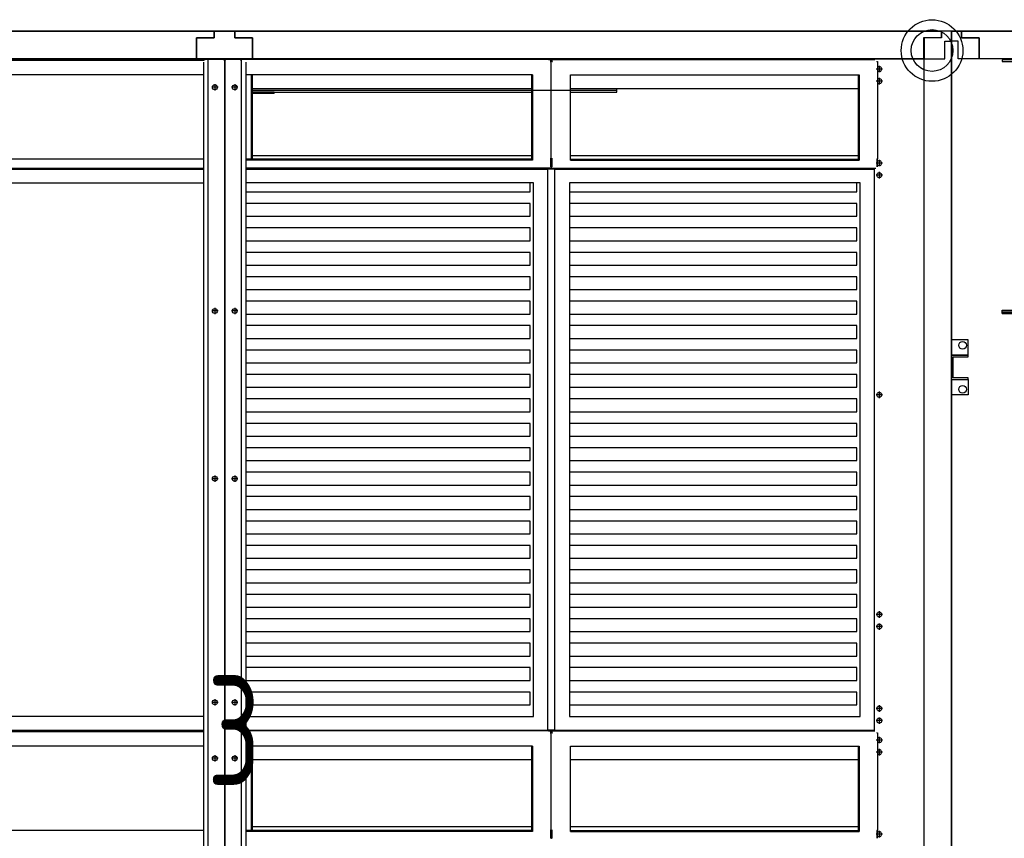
# Model space of a CAD drawing. Header units: millimetres. Extents: x -746391 to 410178, y -169697 to 100555.
# Tile 15 of 179: x 14396 to 16187, y -51320 to -49832. Entities that reach past the tile are written whole.
import ezdxf
from ezdxf.enums import TextEntityAlignment as Align

# ---------------------------------------------------------------- set-up
doc = ezdxf.new("R2010")
doc.units = ezdxf.units.MM
doc.layers.add('1', color=7, linetype='Continuous')
doc.styles.get("Standard").update_dxf_attribs({"font": 'isocpeur.ttf', "width": 0.75})

# ---------------------------------------------------------------- blocks, each defined once
blk = doc.blocks.new('NWK17B0226701181756KAMM58')
at = {"layer": '1'}
for p, q in [((9221.01, 6787.39), (7797.01, 6787.39)), ((7797.01, 6787.39), (7797.01, 4550.39)), ((9221.01, 4550.39), (9221.01, 6787.39)), ((7797.01, 4550.39), (9221.01, 4550.39))]:
    blk.add_line(p, q, dxfattribs=at)
blk = doc.blocks.new('NWK17B0226701181756EINB100')
at = {"layer": '1'}
for p, q in [((8571.01, 4600.39), (8561.01, 4562.39)), ((8584.54, 4585.18), (8565.04, 4551.06)), ((9161.03, 4600.39), (8571.01, 4600.39)), ((9154.43, 4432.48), (8584.54, 4585.18)), ((9171.03, 4562.39), (9161.03, 4600.39)), ((8561.01, 4562.39), (8529.01, 4562.39)), ((8529.01, 4562.39), (8529.01, 4550.39)), ((8529.01, 4550.39), (9203.03, 4550.39)), ((8534.13, 4559.34), (8531.03, 4547.75)), ((8531.03, 4547.75), (9182.06, 4373.31)), ((8565.04, 4551.06), (8534.13, 4559.34)), ((9203.03, 4562.39), (9171.03, 4562.39)), ((9203.03, 4550.39), (9203.03, 4562.39)), ((9154.26, 4393.18), (9154.43, 4432.48)), ((9185.17, 4384.9), (9154.26, 4393.18)), ((9182.06, 4373.31), (9185.17, 4384.9))]:
    blk.add_line(p, q, dxfattribs=at)
blk.add_circle((8520.01, 4541.39), 5, dxfattribs=at)
blk = doc.blocks.new('NWK17B0226701181756EINB101')
at = {"layer": '1'}
for p, q in [((7846.99, 4562.39), (7846.99, 4600.39)), ((7846.99, 4600.39), (8457.01, 4600.39)), ((8457.01, 4600.39), (8457.01, 4562.39)), ((7814.99, 4550.39), (7814.99, 4562.39)), ((7814.99, 4562.39), (7846.99, 4562.39)), ((8489.01, 4550.39), (7814.99, 4550.39)), ((8457.01, 4562.39), (8489.01, 4562.39)), ((8489.01, 4562.39), (8489.01, 4550.39))]:
    blk.add_line(p, q, dxfattribs=at)
blk = doc.blocks.new('NWK17B0226701181756EINB102')
at = {"layer": '1'}
for p, q in [((8558.68, 4600.39), (8457.01, 4600.39)), ((8457.01, 4600.39), (8457.01, 4562.39)), ((8558.68, 4562.39), (8558.68, 4600.39)), ((8457.01, 4562.39), (8489.01, 4562.39)), ((8489.01, 4562.39), (8489.01, 4550.39)), ((8489.01, 4550.39), (8526.68, 4550.39)), ((8526.68, 4550.39), (8526.68, 4562.39)), ((8526.68, 4562.39), (8558.68, 4562.39))]:
    blk.add_line(p, q, dxfattribs=at)
blk = doc.blocks.new('NWK17B0226701181756EINB103')
at = {"layer": '1'}
for p, q in [((7847.01, 4600.39), (7809.01, 4600.39)), ((7809.01, 4600.39), (7809.01, 4568.39)), ((7847.01, 4562.39), (7847.01, 4600.39)), ((7809.01, 4568.39), (7797.01, 4568.39)), ((7797.01, 4568.39), (7797.01, 4550.39)), ((7797.01, 4550.39), (7815.01, 4550.39)), ((7815.01, 4550.39), (7815.01, 4562.39)), ((7815.01, 4562.39), (7847.01, 4562.39))]:
    blk.add_line(p, q, dxfattribs=at)
blk = doc.blocks.new('NWK17B0226701181756EINB104')
at = {"layer": '1'}
for p, q in [((9171.01, 4562.39), (9171.01, 4600.39)), ((9171.01, 4600.39), (9209.01, 4600.39)), ((9209.01, 4600.39), (9209.01, 4568.39)), ((9209.01, 4568.39), (9221.01, 4568.39)), ((9221.01, 4568.39), (9221.01, 4550.39)), ((9203.01, 4562.39), (9171.01, 4562.39)), ((9203.01, 4550.39), (9203.01, 4562.39)), ((9221.01, 4550.39), (9203.01, 4550.39))]:
    blk.add_line(p, q, dxfattribs=at)
blk = doc.blocks.new('NWK17B0226701181756EINB105')
at = {"layer": '1'}
for p, q in [((7815.01, 6787.39), (9200.72, 6787.39)), ((7815.01, 6775.39), (7815.01, 6787.39)), ((9200.72, 6787.39), (9200.72, 6775.39)), ((7847.01, 6775.39), (7815.01, 6775.39)), ((7847.01, 6737.39), (7847.01, 6775.39)), ((9200.72, 6775.39), (9168.72, 6775.39)), ((9168.72, 6775.39), (9168.72, 6737.39)), ((9168.72, 6737.39), (7847.01, 6737.39))]:
    blk.add_line(p, q, dxfattribs=at)
blk = doc.blocks.new('NWK17B0226701181756EINB106')
at = {"layer": '1'}
for p, q in [((7797.01, 6787.39), (7815.01, 6787.39)), ((7797.01, 6769.39), (7797.01, 6787.39)), ((7815.01, 6787.39), (7815.01, 6775.39)), ((7809.01, 6769.39), (7797.01, 6769.39)), ((7809.01, 6737.39), (7809.01, 6769.39)), ((7815.01, 6775.39), (7847.01, 6775.39)), ((7847.01, 6775.39), (7847.01, 6737.39)), ((7847.01, 6737.39), (7809.01, 6737.39))]:
    blk.add_line(p, q, dxfattribs=at)
blk = doc.blocks.new('NWK17B0226701181756EINB107')
at = {"layer": '1'}
for p, q in [((9221.01, 6787.39), (9203.01, 6787.39)), ((9203.01, 6787.39), (9203.01, 6775.39)), ((9221.01, 6769.39), (9221.01, 6787.39)), ((9203.01, 6775.39), (9171.01, 6775.39)), ((9171.01, 6775.39), (9171.01, 6737.39)), ((9209.01, 6737.39), (9209.01, 6769.39)), ((9209.01, 6769.39), (9221.01, 6769.39)), ((9171.01, 6737.39), (9209.01, 6737.39))]:
    blk.add_line(p, q, dxfattribs=at)
blk = doc.blocks.new('NWK17B0226701181756EINB108')
at = {"layer": '1'}
for p, q in [((9191.01, 5690.39), (9191.01, 5718.39)), ((9191.01, 5718.39), (9221.01, 5718.39)), ((9221.01, 5718.39), (9221.01, 5690.39)), ((9191.01, 5690.39), (9221.01, 5690.39)), ((9191.01, 5687.39), (9191.01, 5690.39)), ((9221.01, 5690.39), (9191.01, 5690.39)), ((9218.01, 5687.39), (9191.01, 5687.39)), ((9218.01, 5649.39), (9218.01, 5687.39)), ((9221.01, 5690.39), (9221.01, 5646.39)), ((9191.01, 5646.39), (9191.01, 5649.39)), ((9191.01, 5649.39), (9218.01, 5649.39)), ((9221.01, 5646.39), (9191.01, 5646.39)), ((9221.01, 5646.39), (9191.01, 5646.39)), ((9191.01, 5646.39), (9191.01, 5618.39)), ((9221.01, 5618.39), (9221.01, 5646.39)), ((9191.01, 5618.39), (9221.01, 5618.39))]:
    blk.add_line(p, q, dxfattribs=at)
for centre in [(9201.01, 5708.39), (9201.01, 5628.39)]:
    blk.add_circle(centre, 7, dxfattribs=at)
blk = doc.blocks.new('NWK17B0226701181756EINB109')
at = {"layer": '1'}
for p, q in [((7827.01, 5210.39), (7797.01, 5210.39)), ((7797.01, 5210.39), (7797.01, 5182.39)), ((7827.01, 5182.39), (7827.01, 5210.39)), ((7827.01, 5182.39), (7797.01, 5182.39)), ((7797.01, 5182.39), (7797.01, 5138.39)), ((7797.01, 5182.39), (7827.01, 5182.39)), ((7800.01, 5141.39), (7800.01, 5179.39)), ((7800.01, 5179.39), (7827.01, 5179.39)), ((7827.01, 5179.39), (7827.01, 5182.39)), ((7827.01, 5141.39), (7800.01, 5141.39)), ((7827.01, 5138.39), (7827.01, 5141.39)), ((7797.01, 5138.39), (7827.01, 5138.39)), ((7797.01, 5138.39), (7827.01, 5138.39)), ((7797.01, 5110.39), (7797.01, 5138.39)), ((7827.01, 5138.39), (7827.01, 5110.39)), ((7827.01, 5110.39), (7797.01, 5110.39))]:
    blk.add_line(p, q, dxfattribs=at)
for centre in [(7817.01, 5200.39), (7817.01, 5120.39)]:
    blk.add_circle(centre, 7, dxfattribs=at)
blk = doc.blocks.new('NWK17B0226701181756EINB110')
at = {"layer": '1'}
for p, q in [((7827.01, 6226.39), (7797.01, 6226.39)), ((7797.01, 6226.39), (7797.01, 6198.39)), ((7827.01, 6198.39), (7827.01, 6226.39)), ((7827.01, 6198.39), (7797.01, 6198.39)), ((7797.01, 6198.39), (7797.01, 6154.39)), ((7797.01, 6198.39), (7827.01, 6198.39)), ((7800.01, 6157.39), (7800.01, 6195.39)), ((7800.01, 6195.39), (7827.01, 6195.39)), ((7827.01, 6195.39), (7827.01, 6198.39)), ((7797.01, 6154.39), (7827.01, 6154.39)), ((7797.01, 6154.39), (7827.01, 6154.39)), ((7797.01, 6126.39), (7797.01, 6154.39)), ((7827.01, 6157.39), (7800.01, 6157.39)), ((7827.01, 6154.39), (7827.01, 6157.39)), ((7827.01, 6154.39), (7827.01, 6126.39)), ((7827.01, 6126.39), (7797.01, 6126.39))]:
    blk.add_line(p, q, dxfattribs=at)
for centre in [(7817.01, 6216.39), (7817.01, 6136.39)]:
    blk.add_circle(centre, 7, dxfattribs=at)
blk = doc.blocks.new('NWK17B0226701181756EINB111')
at = {"layer": '1'}
for p, q in [((8402.61, 6223.19), (8487.81, 6194.79)), ((8402.61, 6166.39), (8402.61, 6223.19)), ((8487.81, 6194.79), (8402.61, 6166.39)), ((7970.01, 6149.39), (7945.01, 6149.39)), ((7945.01, 6149.39), (7945.01, 5189.39)), ((7970.01, 5189.39), (7970.01, 6149.39)), ((8158.01, 6066.99), (8158.01, 5271.79)), ((8172.21, 6066.99), (8158.01, 6066.99)), ((8172.21, 5271.79), (8172.21, 6066.99)), ((8393.81, 6040.79), (8420.01, 6066.99)), ((8420.01, 6066.99), (8420.01, 5271.79)), ((8393.81, 6000.25), (8172.21, 6049.24)), ((8393.81, 5297.99), (8393.81, 6040.79)), ((8064.01, 5930.39), (8064.01, 5408.39)), ((8393.81, 5875.29), (8172.21, 5859.67)), ((8420.01, 5804.29), (8420.01, 5534.49)), ((8440.97, 5804.29), (8420.01, 5804.29)), ((8440.97, 5534.49), (8440.97, 5804.29)), ((8472.53, 5801.39), (8450.09, 5778.95)), ((8493.65, 5801.39), (8472.53, 5801.39)), ((8493.65, 5537.39), (8493.65, 5801.39)), ((8493.65, 5537.39), (8493.65, 5801.39)), ((8493.65, 5801.39), (8802.53, 5801.39)), ((8864.57, 5801.39), (8802.53, 5801.39)), ((8802.53, 5801.39), (8802.53, 5537.39)), ((8802.53, 5801.39), (8802.53, 5537.39)), ((8887.01, 5756.51), (8864.57, 5801.39)), ((8450.09, 5778.95), (8450.09, 5559.83)), ((8887.01, 5582.27), (8887.01, 5756.51)), ((8558.85, 5603.39), (8558.85, 5735.39)), ((8558.85, 5735.39), (8690.85, 5735.39)), ((8690.85, 5735.39), (8690.85, 5603.39)), ((8440.97, 5685.89), (8440.97, 5652.89)), ((8450.09, 5685.89), (8440.97, 5685.89)), ((8450.09, 5652.89), (8450.09, 5685.89)), ((7913.57, 5669.39), (8918.45, 5669.39)), ((8440.97, 5652.89), (8450.09, 5652.89)), ((8393.81, 5605.49), (8172.21, 5591.29)), ((8534.57, 5596.79), (8685.05, 5596.79)), ((8690.85, 5603.39), (8558.85, 5603.39)), ((8534.57, 5576.99), (8741.81, 5576.99)), ((8864.57, 5537.39), (8887.01, 5582.27)), ((8450.09, 5559.83), (8472.53, 5537.39)), ((8534.57, 5557.19), (8761.61, 5557.19)), ((8420.01, 5534.49), (8440.97, 5534.49)), ((8472.53, 5537.39), (8493.65, 5537.39)), ((8802.53, 5537.39), (8493.65, 5537.39)), ((8802.53, 5537.39), (8864.57, 5537.39)), ((8393.81, 5469.17), (8172.21, 5410.95)), ((8393.81, 5338.53), (8172.21, 5315.81)), ((8420.01, 5271.79), (8393.81, 5297.99)), ((8158.01, 5271.79), (8172.21, 5271.79)), ((7945.01, 5189.39), (7970.01, 5189.39)), ((8402.61, 5172.39), (8487.81, 5143.99)), ((8402.61, 5115.59), (8402.61, 5172.39)), ((8487.81, 5143.99), (8402.61, 5115.59))]:
    blk.add_line(p, q, dxfattribs=at)
for centre, radius, start, end in [((8402.61, 6081.19), 113.6, 90, 180), ((8064.01, 6024.39), 94, 270, 360), ((8064.01, 6013.74), 94, 180, 270), ((8064.01, 5325.04), 94, 90, 180), ((8064.01, 5314.39), 94, 360, 90), ((8402.61, 5257.59), 113.6, 180, 270)]:
    blk.add_arc(centre, radius, start, end, dxfattribs=at)
blk = doc.blocks.new('NWK17B0226701181756EINB112')
at = {"layer": '1'}
for p, q in [((7929.01, 6735.39), (7889.01, 6735.39)), ((7889.01, 6735.39), (7889.01, 6732.39)), ((7889.01, 6732.39), (7926.01, 6732.39)), ((7926.01, 6732.39), (7926.01, 4603.39)), ((7929.01, 4600.39), (7929.01, 6735.39)), ((7889.01, 6280.39), (7929.01, 6280.39)), ((7889.01, 6274.39), (7889.01, 6280.39)), ((7889.01, 6277.39), (7889.01, 6280.39)), ((7889.01, 6280.39), (7926.01, 6280.39)), ((7889.01, 6277.39), (7929.01, 6277.39)), ((7889.01, 6277.39), (7889.01, 6274.39)), ((7929.01, 6274.39), (7889.01, 6274.39)), ((7889.01, 6274.39), (7926.01, 6274.39)), ((7929.01, 6280.39), (7929.01, 6274.39)), ((7889.01, 5060.39), (7929.01, 5060.39)), ((7889.01, 5054.39), (7889.01, 5060.39)), ((7889.01, 5057.39), (7889.01, 5060.39)), ((7889.01, 5060.39), (7926.01, 5060.39)), ((7889.01, 5057.39), (7929.01, 5057.39)), ((7889.01, 5057.39), (7889.01, 5054.39)), ((7929.01, 5054.39), (7889.01, 5054.39)), ((7889.01, 5054.39), (7926.01, 5054.39)), ((7929.01, 5060.39), (7929.01, 5054.39)), ((7926.01, 4603.39), (7889.01, 4603.39)), ((7889.01, 4603.39), (7889.01, 4600.39)), ((7889.01, 4600.39), (7929.01, 4600.39))]:
    blk.add_line(p, q, dxfattribs=at)
blk = doc.blocks.new('NWK17B0226701181756KZUB14')
at = {"layer": '1', "width": 0.88}
blk.add_text('R2', height=139.2, dxfattribs=at).set_placement((8956.46, 4453.59), align=Align.TOP_RIGHT)
blk = doc.blocks.new('NWK17B0226701181756KAMM61')
at = {"layer": '1', "width": 0.69}
blk.add_text('4', height=199.52, dxfattribs=at).set_placement((8477.3, 5569.13))
blk = doc.blocks.new('NWK17B0226701181756KAMM59')
at = {"layer": '1'}
for name in ['NWK17B0226701181756EINB112', 'NWK17B0226701181756EINB111', 'NWK17B0226701181756KAMM61', 'NWK17B0226701181756KZUB14']:
    blk.add_blockref(name, (0, 0), dxfattribs=at)
blk = doc.blocks.new('NWK17B0226701181756KAMM57')
at = {"layer": '1'}
for name in ['NWK17B0226701181756KAMM58', 'NWK17B0226701181756EINB106', 'NWK17B0226701181756EINB105', 'NWK17B0226701181756EINB107', 'NWK17B0226701181756KAMM59', 'NWK17B0226701181756EINB110', 'NWK17B0226701181756EINB108', 'NWK17B0226701181756EINB109', 'NWK17B0226701181756EINB103', 'NWK17B0226701181756EINB101', 'NWK17B0226701181756EINB102', 'NWK17B0226701181756EINB100', 'NWK17B0226701181756EINB104']:
    blk.add_blockref(name, (0, 0), dxfattribs=at)
blk = doc.blocks.new('NWK17B0226701181756KAMM73')
at = {"layer": '1'}
for p, q in [((7797.01, 6787.39), (5154.01, 6787.39)), ((7797.01, 4245.39), (7797.01, 6787.39))]:
    blk.add_line(p, q, dxfattribs=at)
blk = doc.blocks.new('NWK17B0226701181756EINB139')
at = {"layer": '1'}
for p, q in [((6456.01, 6787.39), (6493.68, 6787.39)), ((6456.01, 6775.39), (6456.01, 6787.39)), ((6493.68, 6787.39), (6493.68, 6775.39)), ((6424.01, 6737.39), (6424.01, 6775.39)), ((6424.01, 6775.39), (6456.01, 6775.39)), ((6493.68, 6775.39), (6525.68, 6775.39)), ((6525.68, 6775.39), (6525.68, 6737.39)), ((6525.68, 6737.39), (6424.01, 6737.39))]:
    blk.add_line(p, q, dxfattribs=at)
blk = doc.blocks.new('NWK17B0226701181756EINB151')
at = {"layer": '1'}
for p, q in [((5172.01, 6787.39), (6456.05, 6787.39)), ((5172.01, 6775.39), (5172.01, 6787.39)), ((6456.05, 6787.39), (6456.05, 6775.39)), ((5204.01, 6775.39), (5172.01, 6775.39)), ((5204.01, 6737.39), (5204.01, 6775.39)), ((6456.05, 6775.39), (6424.05, 6775.39)), ((6424.05, 6775.39), (6424.05, 6737.39)), ((6424.05, 6737.39), (5204.01, 6737.39))]:
    blk.add_line(p, q, dxfattribs=at)
blk = doc.blocks.new('NWK17B0226701181756EINB152')
at = {"layer": '1'}
for p, q in [((6494.01, 6787.39), (7778.05, 6787.39)), ((6494.01, 6775.39), (6494.01, 6787.39)), ((7778.05, 6787.39), (7778.05, 6775.39)), ((6526.01, 6775.39), (6494.01, 6775.39)), ((6526.01, 6737.39), (6526.01, 6775.39)), ((7778.05, 6775.39), (7746.05, 6775.39)), ((7746.05, 6775.39), (7746.05, 6737.39)), ((7746.05, 6737.39), (6526.01, 6737.39))]:
    blk.add_line(p, q, dxfattribs=at)
blk = doc.blocks.new('NWK17B0226701181756EINB154')
at = {"layer": '1'}
for p, q in [((7797.01, 6787.39), (7779.01, 6787.39)), ((7779.01, 6787.39), (7779.01, 6775.39)), ((7797.01, 6769.39), (7797.01, 6787.39)), ((7779.01, 6775.39), (7747.01, 6775.39)), ((7747.01, 6775.39), (7747.01, 6737.39)), ((7785.01, 6737.39), (7785.01, 6769.39)), ((7785.01, 6769.39), (7797.01, 6769.39)), ((7747.01, 6737.39), (7785.01, 6737.39))]:
    blk.add_line(p, q, dxfattribs=at)
blk = doc.blocks.new('NWK17B0226701181756EINB155')
at = {"layer": '1'}
for p, q in [((5762.67, 6736.39), (6210.7, 6736.39)), ((5882.95, 6736.22), (6439.77, 6736.22)), ((6439.77, 6736.22), (5906.29, 6736.22)), ((6437.76, 6734.22), (5906.29, 6734.22)), ((6210.7, 6736.39), (6393.78, 6736.39)), ((6210.7, 6736.39), (6210.7, 6736.22)), ((6393.78, 6736.39), (6399.54, 6736.39)), ((6396.01, 6737.22), (6396.01, 6735.39)), ((6399.54, 6736.39), (6440.68, 6736.39)), ((6440.68, 6736.39), (6445.5, 6736.39)), ((6445.5, 4296.39), (6445.5, 6736.39)), ((6445.5, 6736.39), (6471.5, 6736.39)), ((6471.5, 6736.39), (6445.5, 6736.39)), ((6471.5, 6736.39), (6472.2, 6736.39)), ((6472.2, 6736.39), (6474.33, 6736.39)), ((6474.33, 6736.39), (6476.67, 6736.39)), ((6475.35, 6732.39), (6475.5, 6732.39)), ((6475.49, 6732.6), (6475.51, 6732.58)), ((6475.51, 6732.58), (6475.49, 6732.6)), ((6475.65, 6732.39), (6475.5, 6732.39)), ((6475.5, 6732.39), (6475.5, 4300.39)), ((6475.5, 4300.39), (6475.5, 6732.39)), ((6478.79, 6736.39), (6476.67, 6736.39)), ((6478.79, 6736.39), (6479.5, 6736.39)), ((6505.5, 6736.39), (6479.5, 6736.39)), ((6479.5, 6736.39), (6505.5, 6736.39)), ((6505.5, 6733.39), (6505.5, 6736.39)), ((6505.5, 6736.39), (6505.5, 4296.39)), ((6505.5, 6736.39), (6510.32, 6736.39)), ((6520.63, 6736.39), (6510.32, 6736.39)), ((6510.32, 6736.39), (6551.45, 6736.39)), ((7063.82, 6736.22), (6511.22, 6736.22)), ((6520.63, 6736.39), (6522.05, 6736.39)), ((6551.45, 6736.39), (6557.22, 6736.39)), ((6554.99, 6737.22), (6554.99, 6735.39)), ((6557.22, 6736.39), (6740.29, 6736.39)), ((6740.29, 6736.39), (6740.29, 6736.22)), ((6740.29, 6736.39), (7188.33, 6736.39)), ((7063.82, 6736.22), (7068.06, 6736.22)), ((7067.12, 6734.22), (7068.06, 6734.22)), ((7067.36, 6732.58), (7068.06, 6732.58)), ((7068.06, 6732.58), (7067.61, 6733.22)), ((7068.06, 6736.22), (7068.06, 6734.22)), ((7071.6, 6732.58), (7068.06, 6732.58)), ((7068.06, 6732.58), (7068.23, 6732.58)), ((7068.23, 6732.58), (7068.23, 6555.22)), ((7069.02, 6733.22), (7069.48, 6732.58)), ((7069.4, 6732.69), (7069.55, 6732.69)), ((7069.93, 6733.22), (7069.48, 6732.58)), ((7070.89, 6732.58), (7069.48, 6732.58)), ((7071.35, 6733.22), (7069.93, 6733.22)), ((7070.89, 6736.22), (7070.89, 6734.72)), ((7070.89, 6736.22), (7657.79, 6736.22)), ((7070.89, 6732.58), (7071.35, 6733.22)), ((7070.89, 6732.58), (7071.6, 6732.58)), ((7188.33, 6736.22), (7188.33, 6736.39)), ((7652.77, 6736.39), (7636.07, 6736.39)), ((7652.77, 6736.39), (7654.18, 6736.39)), ((7655.16, 6736.39), (7655.16, 6736.22)), ((7656.34, 6736.39), (7655.16, 6736.39)), ((7656.34, 6736.39), (7656.34, 6736.22)), ((7745.16, 6736.39), (7656.34, 6736.39)), ((7661.32, 6732.58), (7662.03, 6732.58)), ((7662.03, 6732.58), (7661.58, 6733.22)), ((7662.03, 6732.58), (7662.2, 6732.58)), ((7662.2, 6732.58), (7662.2, 6555.22)), ((7747.16, 6736.39), (7745.16, 6736.39)), ((7747.16, 4296.39), (7747.16, 6736.39)), ((6437.14, 4301.39), (6437.14, 6731.39)), ((6513.85, 6731.39), (6513.85, 4301.39)), ((7671.44, 6718.69), (7659.74, 6718.69)), ((7665.59, 6724.54), (7665.59, 6712.84)), ((6437.14, 6708.22), (5917.6, 6708.22)), ((7034.83, 6708.22), (6513.85, 6708.22)), ((6524.17, 6554.72), (6524.17, 6708.22)), ((6525.58, 6554.72), (6525.58, 6708.22)), ((7033.41, 6708.22), (7033.41, 6553.22)), ((7034.83, 6708.22), (7034.83, 6553.22)), ((7104.12, 6708.22), (7628.8, 6708.22)), ((7104.12, 6553.22), (7104.12, 6708.22)), ((7627.38, 6708.22), (7627.38, 6553.22)), ((7628.8, 6708.22), (7628.8, 6553.22)), ((7671.44, 6696.69), (7659.74, 6696.69)), ((7665.59, 6702.54), (7665.59, 6690.84)), ((6463.35, 6685.56), (6451.65, 6685.56)), ((6457.5, 6691.41), (6457.5, 6679.71)), ((6499.35, 6685.52), (6487.65, 6685.52)), ((6493.5, 6691.37), (6493.5, 6679.67)), ((7033.41, 6682.69), (6525.58, 6682.69)), ((6526.58, 6680.39), (7187.33, 6680.39)), ((7627.38, 6682.69), (7104.12, 6682.69)), ((7188.33, 6680.39), (7188.33, 6682.69)), ((7188.33, 6676.39), (7188.33, 6680.39)), ((6525.58, 6676.39), (7033.41, 6676.39)), ((6565.5, 6676.39), (6525.58, 6676.39)), ((6565.5, 6674.39), (6525.58, 6674.39)), ((6565.5, 6674.39), (6565.5, 6676.39)), ((7104.12, 6676.39), (7188.33, 6676.39)), ((6437.14, 6554.72), (5882.95, 6554.72)), ((6513.85, 6554.72), (7033.41, 6554.72)), ((7033.41, 6554.72), (6513.85, 6554.72)), ((7034.83, 6553.22), (6513.85, 6553.22)), ((6525.58, 6561.69), (7033.41, 6561.69)), ((7068.06, 6555.22), (7067.36, 6555.22)), ((7067.36, 6555.22), (7068.23, 6555.22)), ((7068.06, 6541.22), (7068.06, 6555.22)), ((7068.06, 6554.72), (7069.48, 6554.72)), ((7068.06, 6541.22), (7068.06, 6554.72)), ((7068.06, 6554.72), (7068.06, 6541.22)), ((7071.6, 6555.22), (7068.23, 6555.22)), ((7069.48, 6541.22), (7069.48, 6555.22)), ((7069.48, 6541.22), (7069.48, 6554.72)), ((7070.89, 6555.22), (7070.76, 6555.22)), ((7070.89, 6541.22), (7070.89, 6555.22)), ((7071.6, 6555.22), (7070.89, 6555.22)), ((7104.12, 6561.69), (7627.38, 6561.69)), ((7104.12, 6554.72), (7627.38, 6554.72)), ((7104.12, 6553.22), (7628.8, 6553.22)), ((7661.32, 6555.22), (7662.2, 6555.22)), ((7662.03, 6555.22), (7661.32, 6555.22)), ((7662.03, 6555.22), (7662.03, 6541.22)), ((7662.03, 6541.22), (7662.03, 6554.72)), ((7665.59, 6553.54), (7665.59, 6541.84)), ((5885.78, 6538.22), (6437.14, 6538.22)), ((5887.89, 6536.56), (6437.14, 6536.56)), ((5887.89, 6536.56), (6437.14, 6536.56)), ((7065.23, 6538.22), (6513.85, 6538.22)), ((6513.85, 6536.56), (7063.13, 6536.56)), ((6513.85, 6536.56), (7063.13, 6536.56)), ((6524.17, 6536.56), (6524.17, 6538.22)), ((7063.13, 5516.56), (7063.13, 6536.56)), ((7063.13, 5516.56), (7063.13, 6536.56)), ((7075.83, 6536.56), (7063.13, 6536.56)), ((7069.48, 6538.22), (7065.23, 6538.22)), ((7068.06, 6541.22), (7069.48, 6541.22)), ((7070.89, 6541.22), (7069.48, 6541.22)), ((7069.48, 6538.22), (7069.48, 6540.22)), ((7069.48, 6538.22), (7659.2, 6538.22)), ((7075.83, 5516.56), (7075.83, 6536.56)), ((7075.83, 6536.56), (7657.1, 6536.56)), ((7632.54, 6538.22), (7632.54, 6536.56)), ((7657.1, 5516.56), (7657.1, 6536.56)), ((7671.44, 6547.69), (7659.74, 6547.69)), ((7671.44, 6525.69), (7659.74, 6525.69)), ((7665.59, 6531.54), (7665.59, 6519.84)), ((5914.06, 6511.56), (6437.14, 6511.56)), ((7036.95, 6511.56), (6513.85, 6511.56)), ((7030.94, 6495.37), (7030.94, 6511.56)), ((7036.95, 5541.56), (7036.95, 6511.56)), ((7102, 6511.56), (7102, 5541.56)), ((7630.92, 6511.56), (7102, 6511.56)), ((7624.91, 6495.37), (7624.91, 6511.56)), ((7630.92, 5541.56), (7630.92, 6511.56)), ((6513.85, 6495.37), (7030.94, 6495.37)), ((7102, 6495.37), (7624.91, 6495.37)), ((7030.94, 6474.21), (6513.85, 6474.21)), ((7030.94, 6450.95), (7030.94, 6474.21)), ((7624.91, 6474.21), (7102, 6474.21)), ((7624.91, 6450.95), (7624.91, 6474.21)), ((6513.85, 6450.95), (7030.94, 6450.95)), ((7102, 6450.95), (7624.91, 6450.95)), ((7030.94, 6429.8), (6513.85, 6429.8)), ((7030.94, 6406.54), (7030.94, 6429.8)), ((7624.91, 6429.8), (7102, 6429.8)), ((7624.91, 6406.54), (7624.91, 6429.8)), ((6513.85, 6406.54), (7030.94, 6406.54)), ((7102, 6406.54), (7624.91, 6406.54)), ((7030.94, 6385.38), (6513.85, 6385.38)), ((7030.94, 6362.13), (7030.94, 6385.38)), ((7624.91, 6385.38), (7102, 6385.38)), ((7624.91, 6362.13), (7624.91, 6385.38)), ((6513.85, 6362.13), (7030.94, 6362.13)), ((7102, 6362.13), (7624.91, 6362.13)), ((7030.94, 6340.97), (6513.85, 6340.97)), ((7030.94, 6317.72), (7030.94, 6340.97)), ((7624.91, 6340.97), (7102, 6340.97)), ((7624.91, 6317.72), (7624.91, 6340.97)), ((6513.85, 6317.72), (7030.94, 6317.72)), ((7102, 6317.72), (7624.91, 6317.72)), ((6457.5, 6284.75), (6457.5, 6273.05)), ((6493.5, 6284.71), (6493.5, 6273.01)), ((7030.94, 6296.56), (6513.85, 6296.56)), ((7030.94, 6273.31), (7030.94, 6296.56)), ((7624.91, 6296.56), (7102, 6296.56)), ((7624.91, 6273.31), (7624.91, 6296.56)), ((6463.35, 6278.9), (6451.65, 6278.9)), ((6499.35, 6278.86), (6487.65, 6278.86)), ((6513.85, 6273.31), (7030.94, 6273.31)), ((7102, 6273.31), (7624.91, 6273.31)), ((7030.94, 6252.15), (6513.85, 6252.15)), ((7030.94, 6228.89), (7030.94, 6252.15)), ((7624.91, 6252.15), (7102, 6252.15)), ((7624.91, 6228.89), (7624.91, 6252.15)), ((6513.85, 6228.89), (7030.94, 6228.89)), ((7102, 6228.89), (7624.91, 6228.89)), ((7030.94, 6207.74), (6513.85, 6207.74)), ((7030.94, 6184.48), (7030.94, 6207.74)), ((7624.91, 6207.74), (7102, 6207.74)), ((7624.91, 6184.48), (7624.91, 6207.74)), ((6513.85, 6184.48), (7030.94, 6184.48)), ((7102, 6184.48), (7624.91, 6184.48)), ((7030.94, 6163.32), (6513.85, 6163.32)), ((7030.94, 6140.07), (7030.94, 6163.32)), ((7624.91, 6163.32), (7102, 6163.32)), ((7624.91, 6140.07), (7624.91, 6163.32)), ((6513.85, 6140.07), (7030.94, 6140.07)), ((7102, 6140.07), (7624.91, 6140.07)), ((7671.44, 6126.39), (7659.74, 6126.39)), ((7665.59, 6132.24), (7665.59, 6120.54)), ((7030.94, 6118.91), (6513.85, 6118.91)), ((7030.94, 6095.66), (7030.94, 6118.91)), ((7624.91, 6118.91), (7102, 6118.91)), ((7624.91, 6095.66), (7624.91, 6118.91)), ((6513.85, 6095.66), (7030.94, 6095.66)), ((7102, 6095.66), (7624.91, 6095.66)), ((7030.94, 6074.5), (6513.85, 6074.5)), ((7030.94, 6051.25), (7030.94, 6074.5)), ((7624.91, 6074.5), (7102, 6074.5)), ((7624.91, 6051.25), (7624.91, 6074.5)), ((6513.85, 6051.25), (7030.94, 6051.25)), ((7102, 6051.25), (7624.91, 6051.25)), ((7030.94, 6030.09), (6513.85, 6030.09)), ((7030.94, 6006.83), (7030.94, 6030.09)), ((7624.91, 6030.09), (7102, 6030.09)), ((7624.91, 6006.83), (7624.91, 6030.09)), ((6513.85, 6006.83), (7030.94, 6006.83)), ((7102, 6006.83), (7624.91, 6006.83)), ((7030.94, 5985.68), (6513.85, 5985.68)), ((7030.94, 5962.42), (7030.94, 5985.68)), ((7624.91, 5985.68), (7102, 5985.68)), ((7624.91, 5962.42), (7624.91, 5985.68)), ((6463.35, 5973.9), (6451.65, 5973.9)), ((6457.5, 5979.75), (6457.5, 5968.05)), ((6499.35, 5973.86), (6487.65, 5973.86)), ((6493.5, 5979.71), (6493.5, 5968.01)), ((6513.85, 5962.42), (7030.94, 5962.42)), ((7102, 5962.42), (7624.91, 5962.42)), ((7030.94, 5941.26), (6513.85, 5941.26)), ((7030.94, 5918.01), (7030.94, 5941.26)), ((7624.91, 5941.26), (7102, 5941.26)), ((7624.91, 5918.01), (7624.91, 5941.26)), ((6513.85, 5918.01), (7030.94, 5918.01)), ((7102, 5918.01), (7624.91, 5918.01)), ((7030.94, 5896.85), (6513.85, 5896.85)), ((7030.94, 5873.6), (7030.94, 5896.85)), ((7624.91, 5896.85), (7102, 5896.85)), ((7624.91, 5873.6), (7624.91, 5896.85)), ((6513.85, 5873.6), (7030.94, 5873.6)), ((7102, 5873.6), (7624.91, 5873.6)), ((7030.94, 5852.44), (6513.85, 5852.44)), ((7030.94, 5829.19), (7030.94, 5852.44)), ((7624.91, 5852.44), (7102, 5852.44)), ((7624.91, 5829.19), (7624.91, 5852.44)), ((6513.85, 5829.19), (7030.94, 5829.19)), ((7102, 5829.19), (7624.91, 5829.19)), ((7030.94, 5808.03), (6513.85, 5808.03)), ((7030.94, 5784.77), (7030.94, 5808.03)), ((7624.91, 5808.03), (7102, 5808.03)), ((7624.91, 5784.77), (7624.91, 5808.03)), ((6513.85, 5784.77), (7030.94, 5784.77)), ((7102, 5784.77), (7624.91, 5784.77)), ((7030.94, 5763.62), (6513.85, 5763.62)), ((7030.94, 5740.36), (7030.94, 5763.62)), ((7624.91, 5763.62), (7102, 5763.62)), ((7624.91, 5740.36), (7624.91, 5763.62)), ((6513.85, 5740.36), (7030.94, 5740.36)), ((7102, 5740.36), (7624.91, 5740.36)), ((7665.59, 5732.94), (7665.59, 5721.24)), ((7030.94, 5719.2), (6513.85, 5719.2)), ((7030.94, 5695.95), (7030.94, 5719.2)), ((7624.91, 5719.2), (7102, 5719.2)), ((7624.91, 5695.95), (7624.91, 5719.2)), ((7671.44, 5727.09), (7659.74, 5727.09)), ((6513.85, 5695.95), (7030.94, 5695.95)), ((7102, 5695.95), (7624.91, 5695.95)), ((7671.44, 5705.09), (7659.74, 5705.09)), ((7665.59, 5710.94), (7665.59, 5699.24)), ((7030.94, 5674.79), (6513.85, 5674.79)), ((7030.94, 5651.54), (7030.94, 5674.79)), ((7624.91, 5674.79), (7102, 5674.79)), ((7624.91, 5651.54), (7624.91, 5674.79)), ((6513.85, 5651.54), (7030.94, 5651.54)), ((7102, 5651.54), (7624.91, 5651.54)), ((7030.94, 5630.38), (6513.85, 5630.38)), ((7030.94, 5607.13), (7030.94, 5630.38)), ((7624.91, 5630.38), (7102, 5630.38)), ((7624.91, 5607.13), (7624.91, 5630.38)), ((6513.85, 5607.13), (7030.94, 5607.13)), ((7102, 5607.13), (7624.91, 5607.13)), ((6457.5, 5573.09), (6457.5, 5561.39)), ((6493.5, 5573.05), (6493.5, 5561.35)), ((7030.94, 5585.97), (6513.85, 5585.97)), ((7030.94, 5562.71), (7030.94, 5585.97)), ((7624.91, 5585.97), (7102, 5585.97)), ((7624.91, 5562.71), (7624.91, 5585.97)), ((6463.35, 5567.24), (6451.65, 5567.24)), ((6499.35, 5567.2), (6487.65, 5567.2)), ((6513.85, 5562.71), (7030.94, 5562.71)), ((7102, 5562.71), (7624.91, 5562.71)), ((7671.44, 5556.09), (7659.74, 5556.09)), ((7665.59, 5561.94), (7665.59, 5550.24)), ((6437.14, 5541.56), (5914.06, 5541.56)), ((6513.85, 5541.56), (7036.95, 5541.56)), ((7102, 5541.56), (7630.92, 5541.56)), ((7671.44, 5534.09), (7659.74, 5534.09)), ((7665.59, 5539.94), (7665.59, 5528.24)), ((5882.95, 5515.56), (6437.14, 5515.56)), ((5887.89, 5516.56), (6437.14, 5516.56)), ((6437.14, 5515.56), (5906.29, 5515.56)), ((6513.85, 5516.56), (7063.13, 5516.56)), ((7063.82, 5515.56), (6513.85, 5515.56)), ((6524.17, 5515.56), (6524.17, 5516.56)), ((6525.58, 5515.56), (6525.58, 5516.56)), ((7075.83, 5516.56), (7063.13, 5516.56)), ((7063.82, 5515.56), (7068.06, 5515.56)), ((7068.06, 5515.56), (7068.06, 5513.56)), ((7070.89, 5515.56), (7070.89, 5514.06)), ((7070.89, 5515.56), (7657.79, 5515.56)), ((7075.83, 5516.56), (7657.1, 5516.56)), ((7632.54, 5516.56), (7632.54, 5515.56)), ((6437.14, 5513.56), (5906.29, 5513.56)), ((7067.12, 5513.56), (7068.06, 5513.56)), ((7067.36, 5511.91), (7068.06, 5511.91)), ((7068.06, 5511.91), (7067.61, 5512.56)), ((7068.06, 5511.91), (7068.23, 5511.91)), ((7071.6, 5511.91), (7068.06, 5511.91)), ((7068.23, 5511.91), (7068.23, 5334.56)), ((7068.88, 5512.69), (7070.07, 5512.69)), ((7069.02, 5512.56), (7069.48, 5511.91)), ((7069.93, 5512.56), (7069.48, 5511.91)), ((7070.89, 5511.91), (7069.48, 5511.91)), ((7071.35, 5512.56), (7069.93, 5512.56)), ((7070.89, 5511.91), (7071.35, 5512.56)), ((7070.89, 5511.91), (7071.6, 5511.91)), ((7671.44, 5498.69), (7659.74, 5498.69)), ((7661.32, 5511.91), (7662.03, 5511.91)), ((7662.03, 5511.91), (7661.58, 5512.56)), ((7662.03, 5511.91), (7662.2, 5511.91)), ((7662.2, 5511.91), (7662.2, 5334.56)), ((7665.59, 5504.54), (7665.59, 5492.84)), ((6437.14, 5487.56), (5917.6, 5487.56)), ((7034.83, 5487.56), (6513.85, 5487.56)), ((6524.17, 5334.06), (6524.17, 5487.56)), ((6525.58, 5334.06), (6525.58, 5487.56)), ((7033.41, 5487.56), (7033.41, 5332.56)), ((7034.83, 5487.56), (7034.83, 5332.56)), ((7104.12, 5487.56), (7628.8, 5487.56)), ((7104.12, 5332.56), (7104.12, 5487.56)), ((7627.38, 5487.56), (7627.38, 5332.56)), ((7628.8, 5487.56), (7628.8, 5332.56)), ((7665.59, 5482.54), (7665.59, 5470.84)), ((6463.35, 5465.58), (6451.65, 5465.58)), ((6457.5, 5471.43), (6457.5, 5459.73)), ((6499.35, 5465.54), (6487.65, 5465.54)), ((6493.5, 5471.39), (6493.5, 5459.69)), ((7033.41, 5462.69), (6525.58, 5462.69)), ((7627.38, 5462.69), (7104.12, 5462.69)), ((7671.44, 5476.69), (7659.74, 5476.69)), ((6525.58, 5341.69), (7033.41, 5341.69)), ((7104.12, 5341.69), (7627.38, 5341.69)), ((6437.14, 5334.06), (5882.95, 5334.06)), ((7033.41, 5334.06), (6513.85, 5334.06)), ((6513.85, 5334.06), (7033.41, 5334.06)), ((7034.83, 5332.56), (6513.85, 5332.56)), ((7068.06, 5334.56), (7067.36, 5334.56)), ((7067.36, 5334.56), (7068.23, 5334.56)), ((7068.06, 5320.56), (7068.06, 5334.56)), ((7068.06, 5334.06), (7068.06, 5320.56)), ((7068.06, 5334.06), (7069.48, 5334.06)), ((7068.06, 5320.56), (7068.06, 5334.06)), ((7068.06, 5320.56), (7069.48, 5320.56)), ((7071.6, 5334.56), (7068.23, 5334.56)), ((7069.48, 5320.56), (7069.48, 5334.56)), ((7069.48, 5320.56), (7069.48, 5334.06)), ((7070.89, 5320.56), (7069.48, 5320.56)), ((7070.89, 5334.56), (7070.76, 5334.56)), ((7070.89, 5320.56), (7070.89, 5334.56)), ((7071.6, 5334.56), (7070.89, 5334.56)), ((7104.12, 5334.06), (7627.38, 5334.06)), ((7104.12, 5332.56), (7628.8, 5332.56)), ((7671.44, 5327.69), (7659.74, 5327.69)), ((7661.32, 5334.56), (7662.2, 5334.56)), ((7662.03, 5334.56), (7661.32, 5334.56)), ((7662.03, 5334.56), (7662.03, 5320.56)), ((7662.03, 5320.56), (7662.03, 5334.06)), ((7665.59, 5333.54), (7665.59, 5321.84))]:
    blk.add_line(p, q, dxfattribs=at)
for centre in [(6457.5, 6685.56), (6493.5, 6685.52), (7665.59, 6525.69), (6457.5, 6278.9), (6493.5, 6278.86), (7665.59, 6126.39), (6457.5, 5973.9), (6493.5, 5973.86), (7665.59, 5727.09), (7665.59, 5705.09), (6457.5, 5567.24), (6493.5, 5567.2), (7665.59, 5556.09), (7665.59, 5534.09), (6457.5, 5465.58), (6493.5, 5465.54)]:
    blk.add_circle(centre, 4.5, dxfattribs=at)
for centre, radius, start, end in [((6210.72, 6734.6), 1.79, 90.58, 114.67), ((6471.5, 6732.39), 4, 0, 90), ((6479.5, 6732.39), 4, 90, 180), ((6740.27, 6734.6), 1.79, 65.08, 89.4), ((7072.99, 6737.35), 5.73, 217.13, 226.07), ((7065.96, 6737.35), 5.73, 313.93, 322.87), ((7654.45, 6734.97), 2.2, 139.82, 145.28), ((7655.87, 6734.97), 2.2, 139.82, 145.28), ((7665.59, 6718.69), 4.5, 221.11, 498.89), ((7665.59, 6718.69), 4.5, 298.65, 308.85), ((7665.59, 6696.69), 4.5, 221.11, 478.65), ((7665.59, 6696.69), 4.5, 118.65, 138.89), ((7665.59, 6696.69), 4.5, 298.65, 308.85), ((7069.47, 6540.3), 0.08, 271.66, 309.85), ((7665.59, 6547.69), 4.5, 217.66, 502.34), ((7665.59, 6547.69), 4.5, 298.65, 308.85), ((7665.59, 6525.69), 4.5, 298.65, 308.85), ((7665.59, 5556.09), 4.5, 298.65, 308.85), ((7665.59, 5534.09), 4.5, 298.65, 308.85), ((7072.99, 5516.68), 5.73, 217.13, 226.07), ((7065.96, 5516.68), 5.73, 313.93, 322.87), ((7665.59, 5498.69), 4.5, 221.11, 478.65), ((7665.59, 5498.69), 4.5, 118.65, 138.89), ((7665.59, 5476.69), 4.5, 221.11, 498.89), ((7665.59, 5498.69), 4.5, 298.65, 308.85), ((7665.59, 5476.69), 4.5, 298.65, 308.85), ((7665.59, 5327.69), 4.5, 217.66, 502.34), ((7665.59, 5327.69), 4.5, 298.65, 308.85)]:
    blk.add_arc(centre, radius, start, end, dxfattribs=at)
blk = doc.blocks.new('NWK17B0226701181756UT79')
at = {"layer": '1'}
for radius in [56, 38]:
    blk.add_circle((7761.51, 6752.39), radius, dxfattribs=at)
blk = doc.blocks.new('NWK17B0226701181756KAMM76')
at = {"layer": '1', "width": 0.69}
blk.add_text('3', height=199.52, dxfattribs=at).set_placement((6443.8, 5416.63))
blk = doc.blocks.new('NWK17B0226701181756KAMM74')
at = {"layer": '1'}
for name in ['NWK17B0226701181756UT79', 'NWK17B0226701181756EINB155', 'NWK17B0226701181756KAMM76']:
    blk.add_blockref(name, (0, 0), dxfattribs=at)
blk = doc.blocks.new('NWK17B0226701181756KAMM72')
at = {"layer": '1'}
for name in ['NWK17B0226701181756KAMM74', 'NWK17B0226701181756KAMM73', 'NWK17B0226701181756EINB151', 'NWK17B0226701181756EINB139', 'NWK17B0226701181756EINB152', 'NWK17B0226701181756EINB154']:
    blk.add_blockref(name, (0, 0), dxfattribs=at)
blk = doc.blocks.new('NWK17B0226701181756ANS02')
at = {"layer": '1'}
for name in ['NWK17B0226701181756KAMM72', 'NWK17B0226701181756KAMM57']:
    blk.add_blockref(name, (0, 0), dxfattribs=at)

msp = doc.modelspace()

# ---------------------------------------------------------------- block references
at = {"layer": '1'}
msp.add_blockref('NWK17B0226701181756ANS02', (8293.9, -56640.1), dxfattribs=at)

doc.saveas('drawing.dxf')
